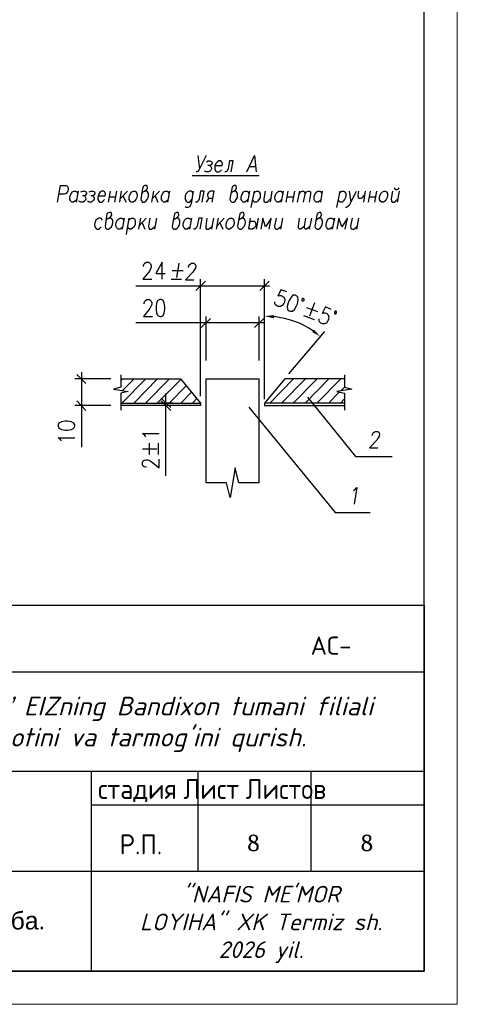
# Model space of a CAD drawing. Header units: millimetres. Extents: x -2765404 to 11272, y -239948 to 1313256.
# Tile 9 of 85: x -86113 to -79543, y -239948 to -225160. Entities that reach past the tile are written whole.
import ezdxf

# ---------------------------------------------------------------- set-up
doc = ezdxf.new("R2010")
doc.units = ezdxf.units.MM
for name, color, linetype in [('PDF _0', 7, 'Continuous'), ('PDF _00', 7, 'Continuous'), ('PDF _VPORTS', 7, 'Continuous'), ('PDF _Текст', 7, 'Continuous'), ('PDF _Формат', 7, 'Continuous'), ('PDF _ЭМ', 7, 'Continuous')]:
    doc.layers.add(name, color=color, linetype=linetype)
doc.styles.add('PDF Arial', font='arial.ttf')
doc.styles.add('PDF Cambria', font='Cambria.ttf')
doc.styles.add('PDF ISOCPEUR', font='isocpeur.ttf')
doc.styles.add('Standard 1', font='isocpeur.ttf', dxfattribs={"height": 300})
doc.styles.add('V@ler@Live', font='isocpeui.ttf')

msp = doc.modelspace()

# ---------------------------------------------------------------- linework, layer by layer
at = {"layer": 'PDF _0', "lineweight": 25}
for points in [[(-83315.5, -227197.6), (-83411.1, -227398.4), (-83425.5, -227422.3), (-83435, -227436.6), (-83454.2, -227446.2), (-83463.7, -227446.2)], [(-83439.8, -227197.6), (-83411.1, -227398.4)], [(-83310.7, -227293.2), (-83282.1, -227278.9), (-83258.2, -227278.9), (-83229.5, -227293.2), (-83224.7, -227317.1), (-83239, -227341), (-83258.2, -227350.6), (-83286.8, -227350.6)], [(-83181.7, -227350.6), (-83071.7, -227350.6), (-83066.9, -227326.7), (-83071.7, -227302.8), (-83081.3, -227293.2), (-83095.6, -227278.9), (-83124.3, -227278.9), (-83143.4, -227293.2), (-83162.5, -227317.1), (-83181.7, -227350.6), (-83181.7, -227374.5), (-83181.7, -227412.7), (-83167.3, -227436.6), (-83153, -227446.2), (-83124.3, -227446.2), (-83105.2, -227436.6), (-83081.3, -227412.7)], [(-82937.8, -227446.2), (-82909.2, -227278.9), (-82961.7, -227278.9), (-82980.9, -227398.4), (-83000, -227436.6), (-83019.1, -227446.2), (-83033.5, -227446.2)], [(-82703.6, -227446.2), (-82588.8, -227197.6), (-82564.9, -227446.2)], [(-83258.2, -227350.6), (-83243.8, -227364.9), (-83239, -227374.5), (-83234.3, -227398.4), (-83243.8, -227422.3), (-83258.2, -227436.6), (-83277.3, -227446.2), (-83310.7, -227446.2), (-83339.4, -227436.6)], [(-82665.3, -227364.9), (-82574.5, -227364.9)], [(-83525.9, -227498.8), (-82588.8, -227498.8)], [(-83506.8, -227498.8), (-82517.1, -227498.8)], [(-85543.4, -227900.4), (-85500.4, -227651.8), (-85419.1, -227651.8), (-85395.2, -227661.3), (-85390.4, -227675.7), (-85385.6, -227699.6), (-85390.4, -227733.1), (-85404.8, -227757), (-85414.3, -227771.3), (-85443, -227780.9), (-85524.3, -227780.9)], [(-85261.3, -227862.1), (-85285.2, -227886), (-85304.4, -227900.4), (-85328.3, -227900.4), (-85347.4, -227886), (-85352.2, -227876.5), (-85361.7, -227862.1), (-85361.7, -227828.7), (-85357, -227804.8), (-85342.6, -227771.3), (-85318.7, -227747.4), (-85299.6, -227733.1), (-85275.7, -227733.1), (-85256.6, -227747.4), (-85242.2, -227771.3)], [(-85237.4, -227733.1), (-85266.1, -227900.4)], [(-85194.4, -227747.4), (-85165.7, -227733.1), (-85141.8, -227733.1), (-85113.1, -227747.4), (-85108.4, -227771.3), (-85122.7, -227795.2), (-85141.8, -227804.8), (-85170.5, -227804.8)], [(-85070.1, -227747.4), (-85041.4, -227733.1), (-85012.7, -227733.1), (-84988.8, -227747.4), (-84984.1, -227771.3), (-84998.4, -227795.2), (-85017.5, -227804.8), (-85046.2, -227804.8)], [(-84936.2, -227804.8), (-84831.1, -227804.8), (-84826.3, -227780.9), (-84831.1, -227757), (-84840.6, -227747.4), (-84855, -227733.1), (-84878.9, -227733.1), (-84902.8, -227747.4), (-84921.9, -227771.3), (-84936.2, -227804.8), (-84941, -227828.7), (-84941, -227862.1), (-84926.7, -227886), (-84912.3, -227900.4), (-84883.7, -227900.4), (-84864.5, -227886), (-84840.6, -227862.1)], [(-84754.6, -227733.1), (-84783.3, -227900.4)], [(-84659, -227733.1), (-84687.6, -227900.4)], [(-84587.2, -227733.1), (-84615.9, -227900.4)], [(-84496.4, -227733.1), (-84606.4, -227852.6)], [(-84281.3, -227771.3), (-84257.4, -227747.4), (-84238.2, -227733.1), (-84204.8, -227709.2), (-84195.2, -227685.2), (-84200, -227661.3), (-84204.8, -227651.8), (-84233.5, -227651.8), (-84252.6, -227661.3), (-84262.1, -227675.7), (-84295.6, -227852.6), (-84290.8, -227876.5), (-84281.3, -227886), (-84266.9, -227900.4), (-84243, -227900.4), (-84219.1, -227886), (-84200, -227862.1), (-84185.6, -227828.7), (-84180.9, -227804.8), (-84180.9, -227771.3), (-84195.2, -227747.4), (-84209.6, -227733.1), (-84238.2, -227733.1)], [(-84104.4, -227733.1), (-84133.1, -227900.4)], [(-84013.5, -227733.1), (-84123.5, -227852.6)], [(-83884.5, -227862.1), (-83908.4, -227886), (-83927.5, -227900.4), (-83956.2, -227900.4), (-83970.5, -227886), (-83975.3, -227876.5), (-83984.8, -227862.1), (-83984.8, -227828.7), (-83984.8, -227804.8), (-83965.7, -227771.3), (-83946.6, -227747.4), (-83927.5, -227733.1), (-83898.8, -227733.1), (-83884.5, -227747.4), (-83870.1, -227771.3)], [(-83865.3, -227733.1), (-83894, -227900.4)], [(-83511.5, -227771.3), (-83521.1, -227757), (-83525.9, -227747.4), (-83540.2, -227733.1), (-83568.9, -227733.1), (-83588, -227747.4), (-83611.9, -227771.3), (-83626.3, -227804.8), (-83631.1, -227828.7), (-83626.3, -227862.1), (-83611.9, -227886), (-83597.6, -227900.4), (-83568.9, -227900.4), (-83549.8, -227886), (-83530.7, -227862.1)], [(-83506.8, -227733.1), (-83540.2, -227924.3), (-83554.6, -227957.8), (-83564.1, -227972.1), (-83588, -227981.7), (-83611.9, -227981.7), (-83626.3, -227972.1)], [(-83372.9, -227900.4), (-83344.2, -227733.1), (-83396.8, -227733.1), (-83420.7, -227852.6), (-83435, -227886), (-83454.2, -227900.4), (-83473.3, -227900.4)], [(-83224.7, -227900.4), (-83191.2, -227733.1), (-83248.6, -227733.1), (-83267.7, -227747.4), (-83277.3, -227757), (-83291.6, -227780.9), (-83291.6, -227795.2), (-83286.8, -227819.1), (-83282.1, -227828.7), (-83267.7, -227838.2), (-83210.3, -227838.2)], [(-82942.6, -227771.3), (-82918.7, -227747.4), (-82899.6, -227733.1), (-82866.1, -227709.2), (-82856.6, -227685.2), (-82861.3, -227661.3), (-82866.1, -227651.8), (-82894.8, -227651.8), (-82913.9, -227661.3), (-82923.5, -227675.7), (-82957, -227852.6), (-82952.2, -227876.5), (-82942.6, -227886), (-82928.3, -227900.4), (-82899.6, -227900.4), (-82880.5, -227886), (-82861.3, -227862.1), (-82842.2, -227828.7), (-82842.2, -227804.8), (-82842.2, -227771.3), (-82856.6, -227747.4), (-82870.9, -227733.1), (-82899.6, -227733.1)], [(-82689.2, -227862.1), (-82713.1, -227886), (-82732.3, -227900.4), (-82756.2, -227900.4), (-82775.3, -227886), (-82780.1, -227876.5), (-82789.6, -227862.1), (-82789.6, -227828.7), (-82784.8, -227804.8), (-82770.5, -227771.3), (-82751.4, -227747.4), (-82727.5, -227733.1), (-82703.6, -227733.1), (-82684.5, -227747.4), (-82674.9, -227771.3)], [(-82665.3, -227733.1), (-82694, -227900.4)], [(-82593.6, -227733.1), (-82641.4, -227981.7)], [(-82603.2, -227771.3), (-82579.3, -227747.4), (-82560.1, -227733.1), (-82531.5, -227733.1), (-82517.1, -227747.4), (-82502.8, -227771.3), (-82502.8, -227804.8), (-82502.8, -227828.7), (-82521.9, -227862.1), (-82541, -227886), (-82560.1, -227900.4), (-82588.8, -227900.4), (-82603.2, -227886), (-82617.5, -227862.1)], [(-82426.3, -227733.1), (-82445.4, -227852.6), (-82445.4, -227886), (-82426.3, -227900.4), (-82402.4, -227900.4), (-82383.3, -227886), (-82349.8, -227852.6)], [(-82325.9, -227733.1), (-82354.6, -227900.4)], [(-82182.5, -227862.1), (-82201.6, -227886), (-82220.7, -227900.4), (-82249.4, -227900.4), (-82263.7, -227886), (-82273.3, -227876.5), (-82278.1, -227862.1), (-82282.9, -227828.7), (-82278.1, -227804.8), (-82263.7, -227771.3), (-82239.8, -227747.4), (-82220.7, -227733.1), (-82192, -227733.1), (-82177.7, -227747.4), (-82163.3, -227771.3)], [(-82158.6, -227733.1), (-82187.2, -227900.4)], [(-82086.8, -227733.1), (-82115.5, -227900.4)], [(-81986.4, -227733.1), (-82015.1, -227900.4)], [(-81914.7, -227733.1), (-81948.2, -227900.4)], [(-81924.3, -227780.9), (-81890.8, -227747.4), (-81871.7, -227733.1), (-81852.6, -227733.1), (-81838.2, -227747.4), (-81833.5, -227780.9), (-81857.4, -227900.4)], [(-81833.5, -227780.9), (-81804.8, -227747.4), (-81780.9, -227733.1), (-81766.5, -227733.1), (-81747.4, -227747.4), (-81747.4, -227780.9), (-81766.5, -227900.4)], [(-81589.6, -227862.1), (-81613.5, -227886), (-81632.7, -227900.4), (-81661.3, -227900.4), (-81675.7, -227886), (-81685.2, -227876.5), (-81690, -227862.1), (-81690, -227828.7), (-81690, -227804.8), (-81670.9, -227771.3), (-81651.8, -227747.4), (-81632.7, -227733.1), (-81604, -227733.1), (-81589.6, -227747.4), (-81575.3, -227771.3)], [(-81570.5, -227733.1), (-81599.2, -227900.4)], [(-81307.6, -227733.1), (-81355.4, -227981.7)], [(-81317.1, -227771.3), (-81293.2, -227747.4), (-81274.1, -227733.1), (-81245.4, -227733.1), (-81231.1, -227747.4), (-81216.7, -227771.3), (-81216.7, -227804.8), (-81221.5, -227828.7), (-81235.8, -227862.1), (-81255, -227886), (-81274.1, -227900.4), (-81302.8, -227900.4), (-81317.1, -227886), (-81331.5, -227862.1)], [(-81168.9, -227733.1), (-81140.2, -227900.4), (-81059, -227733.1)], [(-81025.5, -227733.1), (-81035, -227795.2), (-81030.3, -227828.7), (-81015.9, -227838.2), (-80987.2, -227838.2), (-80968.1, -227828.7), (-80934.6, -227795.2)], [(-80925.1, -227733.1), (-80953.8, -227900.4)], [(-80853.4, -227733.1), (-80882.1, -227900.4)], [(-80757.8, -227733.1), (-80786.4, -227900.4)], [(-80513.9, -227733.1), (-80537.8, -227852.6), (-80533.1, -227886), (-80518.7, -227900.4), (-80490, -227900.4), (-80470.9, -227886), (-80437.4, -227852.6)], [(-80490, -227685.2), (-80480.5, -227699.6), (-80466.1, -227709.2), (-80447, -227709.2), (-80427.9, -227699.6), (-80418.3, -227685.2)], [(-80418.3, -227733.1), (-80447, -227900.4)], [(-85141.8, -227804.8), (-85127.5, -227819.1), (-85122.7, -227828.7), (-85117.9, -227852.6), (-85127.5, -227876.5), (-85141.8, -227886), (-85160.9, -227900.4), (-85194.4, -227900.4), (-85223.1, -227886)], [(-85017.5, -227804.8), (-85003.2, -227819.1), (-84993.6, -227828.7), (-84993.6, -227852.6), (-85003.2, -227876.5), (-85017.5, -227886), (-85036.6, -227900.4), (-85070.1, -227900.4), (-85094, -227886)], [(-84768.9, -227819.1), (-84673.3, -227819.1)], [(-84563.3, -227804.8), (-84515.5, -227900.4)], [(-84080.5, -227804.8), (-84037.4, -227900.4)], [(-83310.7, -227900.4), (-83267.7, -227838.2)], [(-82101.2, -227819.1), (-82000.8, -227819.1)], [(-80867.7, -227819.1), (-80772.1, -227819.1)], [(-81140.2, -227900.4), (-81168.9, -227948.2), (-81192.8, -227972.1), (-81211.9, -227981.7), (-81221.5, -227981.7)], [(-84869.3, -228172.9), (-84883.7, -228149), (-84898, -228139.4), (-84926.7, -228139.4), (-84945.8, -228149), (-84969.7, -228172.9), (-84984.1, -228211.1), (-84988.8, -228235), (-84984.1, -228268.5), (-84969.7, -228292.4), (-84955.4, -228306.8), (-84931.5, -228306.8), (-84907.6, -228292.4), (-84888.4, -228268.5)], [(-84816.7, -228172.9), (-84792.8, -228149), (-84773.7, -228139.4), (-84745, -228115.5), (-84730.7, -228091.6), (-84735.4, -228067.7), (-84740.2, -228053.4), (-84768.9, -228053.4), (-84788, -228067.7), (-84802.4, -228077.3), (-84831.1, -228259), (-84826.3, -228282.9), (-84821.5, -228292.4), (-84802.4, -228306.8), (-84778.5, -228306.8), (-84759.4, -228292.4), (-84735.4, -228268.5), (-84721.1, -228235), (-84716.3, -228211.1), (-84716.3, -228172.9), (-84730.7, -228149), (-84749.8, -228139.4), (-84773.7, -228139.4)], [(-84568.1, -228268.5), (-84587.2, -228292.4), (-84606.4, -228306.8), (-84635, -228306.8), (-84649.4, -228292.4), (-84659, -228282.9), (-84663.7, -228268.5), (-84668.5, -228235), (-84663.7, -228211.1), (-84649.4, -228172.9), (-84625.5, -228149), (-84606.4, -228139.4), (-84577.7, -228139.4), (-84563.3, -228149), (-84549, -228172.9)], [(-84544.2, -228139.4), (-84572.9, -228306.8)], [(-84472.5, -228139.4), (-84515.5, -228388)], [(-84477.3, -228172.9), (-84453.4, -228149), (-84434.3, -228139.4), (-84410.3, -228139.4), (-84391.2, -228149), (-84381.7, -228172.9), (-84376.9, -228211.1), (-84381.7, -228235), (-84396, -228268.5), (-84419.9, -228292.4), (-84439, -228306.8), (-84462.9, -228306.8), (-84482.1, -228292.4), (-84496.4, -228268.5)], [(-84300.4, -228139.4), (-84329.1, -228306.8)], [(-84214.3, -228139.4), (-84324.3, -228259)], [(-84157, -228139.4), (-84180.9, -228259), (-84176.1, -228292.4), (-84161.7, -228306.8), (-84133.1, -228306.8), (-84113.9, -228292.4), (-84080.5, -228259)], [(-84061.3, -228139.4), (-84090, -228306.8)], [(-83808, -228172.9), (-83784.1, -228149), (-83764.9, -228139.4), (-83736.2, -228115.5), (-83721.9, -228091.6), (-83726.7, -228067.7), (-83731.5, -228053.4), (-83760.1, -228053.4), (-83779.3, -228067.7), (-83788.8, -228077.3), (-83822.3, -228259), (-83817.5, -228282.9), (-83812.7, -228292.4), (-83793.6, -228306.8), (-83769.7, -228306.8), (-83750.6, -228292.4), (-83726.7, -228268.5), (-83712.3, -228235), (-83707.6, -228211.1), (-83707.6, -228172.9), (-83721.9, -228149), (-83741, -228139.4), (-83764.9, -228139.4)], [(-83554.6, -228268.5), (-83578.5, -228292.4), (-83597.6, -228306.8), (-83626.3, -228306.8), (-83640.6, -228292.4), (-83650.2, -228282.9), (-83655, -228268.5), (-83659.7, -228235), (-83655, -228211.1), (-83640.6, -228172.9), (-83616.7, -228149), (-83597.6, -228139.4), (-83568.9, -228139.4), (-83554.6, -228149), (-83540.2, -228172.9)], [(-83535.4, -228139.4), (-83564.1, -228306.8)], [(-83401.6, -228306.8), (-83372.9, -228139.4), (-83425.5, -228139.4), (-83449.4, -228259), (-83463.7, -228292.4), (-83482.9, -228306.8), (-83502, -228306.8)], [(-83301.2, -228139.4), (-83320.3, -228259), (-83320.3, -228292.4), (-83306, -228306.8), (-83277.3, -228306.8), (-83258.2, -228292.4), (-83224.7, -228259)], [(-83205.6, -228139.4), (-83234.3, -228306.8)], [(-83133.9, -228139.4), (-83162.5, -228306.8)], [(-83043, -228139.4), (-83153, -228259)], [(-82827.9, -228172.9), (-82804, -228149), (-82784.8, -228139.4), (-82751.4, -228115.5), (-82741.8, -228091.6), (-82746.6, -228067.7), (-82751.4, -228053.4), (-82780.1, -228053.4), (-82799.2, -228067.7), (-82808.8, -228077.3), (-82842.2, -228259), (-82837.4, -228282.9), (-82827.9, -228292.4), (-82813.5, -228306.8), (-82784.8, -228306.8), (-82765.7, -228292.4), (-82746.6, -228268.5), (-82727.5, -228235), (-82722.7, -228211.1), (-82727.5, -228172.9), (-82741.8, -228149), (-82756.2, -228139.4), (-82784.8, -228139.4)], [(-82651, -228139.4), (-82679.7, -228306.8)], [(-82531.5, -228139.4), (-82564.9, -228306.8)], [(-82368.9, -228306.8), (-82335.4, -228139.4), (-82421.5, -228268.5), (-82464.5, -228139.4), (-82493.2, -228306.8)], [(-82263.7, -228139.4), (-82287.6, -228259), (-82282.9, -228292.4), (-82268.5, -228306.8), (-82239.8, -228306.8), (-82220.7, -228292.4), (-82187.2, -228259)], [(-82168.1, -228139.4), (-82196.8, -228306.8)], [(-81838.2, -228259), (-81871.7, -228292.4), (-81895.6, -228306.8), (-81909.9, -228306.8), (-81929.1, -228292.4), (-81929.1, -228259), (-81909.9, -228139.4)], [(-81752.2, -228259), (-81785.6, -228292.4), (-81804.8, -228306.8), (-81823.9, -228306.8), (-81838.2, -228292.4), (-81838.2, -228259), (-81819.1, -228139.4)], [(-81761.7, -228306.8), (-81728.3, -228139.4)], [(-81666.1, -228172.9), (-81642.2, -228149), (-81623.1, -228139.4), (-81594.4, -228115.5), (-81580.1, -228091.6), (-81584.8, -228067.7), (-81589.6, -228053.4), (-81618.3, -228053.4), (-81637.4, -228067.7), (-81647, -228077.3), (-81680.5, -228259), (-81675.7, -228282.9), (-81666.1, -228292.4), (-81651.8, -228306.8), (-81627.9, -228306.8), (-81604, -228292.4), (-81584.8, -228268.5), (-81570.5, -228235), (-81565.7, -228211.1), (-81565.7, -228172.9), (-81580.1, -228149), (-81594.4, -228139.4), (-81623.1, -228139.4)], [(-81412.7, -228268.5), (-81436.6, -228292.4), (-81455.8, -228306.8), (-81484.5, -228306.8), (-81498.8, -228292.4), (-81503.6, -228282.9), (-81513.1, -228268.5), (-81513.1, -228235), (-81508.4, -228211.1), (-81494, -228172.9), (-81474.9, -228149), (-81455.8, -228139.4), (-81427.1, -228139.4), (-81412.7, -228149), (-81398.4, -228172.9)], [(-81388.8, -228139.4), (-81422.3, -228306.8)], [(-81226.3, -228306.8), (-81192.8, -228139.4), (-81278.9, -228268.5), (-81321.9, -228139.4), (-81350.6, -228306.8)], [(-81121.1, -228139.4), (-81145, -228259), (-81140.2, -228292.4), (-81125.9, -228306.8), (-81097.2, -228306.8), (-81078.1, -228292.4), (-81044.6, -228259)], [(-81025.5, -228139.4), (-81054.2, -228306.8)], [(-84276.5, -228211.1), (-84233.5, -228306.8)], [(-83109.9, -228211.1), (-83062.1, -228306.8)], [(-82660.5, -228211.1), (-82651, -228196.8), (-82631.9, -228187.2), (-82603.2, -228187.2), (-82593.6, -228187.2), (-82579.3, -228196.8), (-82574.5, -228211.1), (-82569.7, -228235), (-82574.5, -228259), (-82584.1, -228282.9), (-82598.4, -228292.4), (-82617.5, -228306.8), (-82651, -228306.8), (-82670.1, -228292.4), (-82674.9, -228282.9)], [(-84252.6, -228866.1), (-84252.6, -228851.8), (-84243, -228827.9), (-84233.5, -228818.3), (-84214.3, -228804), (-84176.1, -228804), (-84157, -228818.3), (-84147.4, -228827.9), (-84137.8, -228851.8), (-84137.8, -228875.7), (-84147.4, -228899.6), (-84166.5, -228937.8), (-84262.1, -229057.4), (-84128.3, -229057.4)], [(-83975.3, -229057.4), (-83975.3, -228804), (-84070.9, -228971.3), (-83927.5, -228971.3)], [(-83721.9, -228818.3), (-83760.1, -229033.5)], [(-83578.5, -228880.5), (-83578.5, -228866.1), (-83564.1, -228842.2), (-83554.6, -228832.7), (-83535.4, -228818.3), (-83497.2, -228818.3), (-83482.9, -228832.7), (-83473.3, -228842.2), (-83468.5, -228866.1), (-83473.3, -228890), (-83487.6, -228913.9), (-83511.5, -228952.2), (-83621.5, -229066.9), (-83497.2, -229066.9)], [(-83841.4, -229057.4), (-83683.7, -229057.4)], [(-83822.3, -228928.3), (-83659.7, -228928.3)], [(-83396.8, -230816.7), (-83396.8, -229057.4)], [(-82435.8, -230859.7), (-82435.8, -229057.4)], [(-84367.3, -229157.8), (-82364.1, -229157.8)], [(-83325.1, -229086), (-83468.5, -229224.7)], [(-82507.6, -229224.7), (-82368.9, -229086)], [(-84243, -229425.5), (-84243, -229411.1), (-84233.5, -229387.2), (-84223.9, -229377.7), (-84204.8, -229363.3), (-84166.5, -229363.3), (-84147.4, -229377.7), (-84137.8, -229387.2), (-84128.3, -229411.1), (-84128.3, -229435), (-84137.8, -229459), (-84157, -229497.2), (-84252.6, -229616.7), (-84118.7, -229616.7)], [(-83248.6, -229645.4), (-83387.2, -229784.1)], [(-83315.5, -230276.5), (-83315.5, -229616.7)], [(-82588.8, -229784.1), (-82445.4, -229645.4)], [(-82517.1, -230276.5), (-82517.1, -229616.7)], [(-83315.5, -229712.3), (-84367.3, -229712.3)], [(-82450.2, -229712.3), (-83415.9, -229712.3)], [(-85117.9, -230625.5), (-85256.6, -230486.8)], [(-85184.8, -230453.4), (-85184.8, -230955.4), (-85184.8, -231581.7)], [(-84745, -230553.8), (-85285.2, -230553.8)], [(-84596.8, -230582.5), (-84572.9, -230553.8)], [(-84577.7, -230917.1), (-84219.1, -230553.8)], [(-84568.1, -230730.7), (-84396, -230553.8)], [(-84400.8, -230917.1), (-84042.2, -230553.8)], [(-84223.9, -230917.1), (-83865.3, -230553.8)], [(-84047, -230917.1), (-83693.2, -230563.3)], [(-83870.1, -230917.1), (-83611.9, -230659)], [(-82517.1, -232117.1), (-82517.1, -230553.8)], [(-82359.4, -230917.1), (-82000.8, -230553.8)], [(-82182.5, -230917.1), (-81823.9, -230553.8)], [(-82005.6, -230917.1), (-81647, -230553.8)], [(-81828.7, -230917.1), (-81470.1, -230553.8)], [(-81651.8, -230917.1), (-81293.2, -230553.8)], [(-81293.2, -230735.4), (-81235.8, -230678.1)], [(-83989.6, -230845.4), (-83846.2, -230984.1)], [(-83917.9, -232011.9), (-83917.9, -230955.4), (-83917.9, -230917.1), (-83917.9, -230773.7)], [(-83693.2, -230917.1), (-83535.4, -230754.6)], [(-81474.9, -230917.1), (-81312.3, -230749.8)], [(-84745, -230955.4), (-85285.2, -230955.4)], [(-85256.6, -230883.7), (-85117.9, -231027.1)], [(-83808, -230917.1), (-84018.3, -230917.1)], [(-83808, -230955.4), (-84018.3, -230955.4)], [(-83846.2, -231027.1), (-83989.6, -230883.7)], [(-83516.3, -230917.1), (-83454.2, -230850.2)], [(-81298, -230917.1), (-81235.8, -230855)], [(-85486, -231486), (-85500.4, -231466.9), (-85533.9, -231438.2), (-85285.2, -231438.2)], [(-84219.1, -231423.9), (-84233.5, -231404.8), (-84266.9, -231376.1), (-84018.3, -231376.1)], [(-80819.9, -231404.8), (-80815.1, -231390.4), (-80805.6, -231366.5), (-80791.2, -231357), (-80772.1, -231342.6), (-80738.6, -231342.6), (-80719.5, -231357), (-80714.7, -231366.5), (-80709.9, -231390.4), (-80714.7, -231414.3), (-80729.1, -231438.2), (-80753, -231476.5), (-80862.9, -231591.2), (-80738.6, -231591.2)], [(-84161.7, -231691.6), (-84161.7, -231519.5)], [(-84027.9, -231691.6), (-84027.9, -231519.5)], [(-84266.9, -231605.6), (-84051.8, -231605.6)], [(-84209.6, -231882.9), (-84219.1, -231882.9), (-84243, -231873.3), (-84257.4, -231863.7), (-84266.9, -231844.6), (-84266.9, -231806.4), (-84257.4, -231787.2), (-84243, -231777.7), (-84219.1, -231768.1), (-84195.2, -231768.1), (-84171.3, -231777.7), (-84137.8, -231796.8), (-84018.3, -231892.4), (-84018.3, -231758.6)], [(-81102, -232231.9), (-81082.9, -232222.3), (-81049.4, -232184.1), (-81092.4, -232437.4)], [(-98542.6, -234952.2), (-80040.6, -234952.2)], [(-98542.6, -236448.6), (-80040.6, -236448.6)], [(-85041.4, -236448.6), (-85041.4, -239451)], [(-83439.8, -236448.6), (-83439.8, -237949.8)], [(-81742.6, -236448.6), (-81742.6, -237949.8)], [(-85041.4, -236950.6), (-80040.6, -236950.6)], [(-98542.6, -237949.8), (-80040.6, -237949.8)]]:
    msp.add_lwpolyline(points, dxfattribs=at)
for points in [[(-84405.6, -227733.1), (-84381.7, -227733.1), (-84367.3, -227747.4), (-84353, -227771.3), (-84348.2, -227804.8), (-84353, -227828.7), (-84367.3, -227862.1), (-84391.2, -227886), (-84410.3, -227900.4), (-84439, -227900.4), (-84453.4, -227886), (-84467.7, -227862.1), (-84467.7, -227828.7), (-84462.9, -227804.8), (-84448.6, -227771.3), (-84429.5, -227747.4)], [(-80647.8, -227733.1), (-80623.9, -227733.1), (-80604.8, -227747.4), (-80590.4, -227771.3), (-80590.4, -227804.8), (-80595.2, -227828.7), (-80609.5, -227862.1), (-80633.5, -227886), (-80652.6, -227900.4), (-80676.5, -227900.4), (-80695.6, -227886), (-80709.9, -227862.1), (-80709.9, -227828.7), (-80705.2, -227804.8), (-80690.8, -227771.3), (-80666.9, -227747.4)], [(-82952.2, -228139.4), (-82928.3, -228139.4), (-82909.2, -228149), (-82899.6, -228172.9), (-82894.8, -228211.1), (-82899.6, -228235), (-82913.9, -228268.5), (-82937.8, -228292.4), (-82957, -228306.8), (-82980.9, -228306.8), (-83000, -228292.4), (-83014.3, -228268.5), (-83014.3, -228235), (-83009.6, -228211.1), (-82995.2, -228172.9), (-82971.3, -228149)], [(-84008.8, -229363.3), (-84037.4, -229377.7), (-84056.6, -229411.1), (-84066.1, -229473.3), (-84066.1, -229506.8), (-84056.6, -229568.9), (-84037.4, -229602.4), (-84008.8, -229616.7), (-83989.6, -229616.7), (-83960.9, -229602.4), (-83941.8, -229568.9), (-83932.3, -229506.8), (-83932.3, -229473.3), (-83941.8, -229411.1), (-83960.9, -229377.7), (-83989.6, -229363.3)], [(-85533.9, -231266.1), (-85524.3, -231294.8), (-85486, -231313.9), (-85428.7, -231323.5), (-85395.2, -231323.5), (-85333.1, -231313.9), (-85299.6, -231294.8), (-85285.2, -231266.1), (-85285.2, -231247), (-85299.6, -231218.3), (-85333.1, -231199.2), (-85395.2, -231189.6), (-85428.7, -231189.6), (-85486, -231199.2), (-85524.3, -231218.3), (-85533.9, -231247)], [(-80040.6, -239451), (-98542.6, -239451), (-98542.6, -233953), (-80040.6, -233953)]]:
    msp.add_lwpolyline(points, close=True, dxfattribs=at)
at = {"layer": 'PDF _00', "lineweight": 25}
for points in [[(-84596.8, -230491.6), (-84596.8, -230678.1), (-84706.8, -230706.8), (-84486.8, -230745), (-84596.8, -230768.9), (-84596.8, -231022.3)], [(-81235.8, -230491.6), (-81235.8, -230678.1), (-81125.9, -230706.8), (-81350.6, -230745), (-81235.8, -230768.9), (-81235.8, -231022.3)], [(-84596.8, -230553.8), (-83698, -230553.8), (-83396.8, -230917.1), (-83396.8, -230955.4), (-84596.8, -230955.4)], [(-82517.1, -232117.1), (-82823.1, -232117.1), (-82880.5, -231892.4), (-82952.2, -232337), (-83009.6, -232117.1), (-83315.5, -232117.1), (-83315.5, -230553.8), (-82517.1, -230553.8)], [(-81235.8, -230553.8), (-82134.6, -230553.8), (-82435.8, -230917.1), (-82435.8, -230955.4), (-81235.8, -230955.4)], [(-81790.4, -230831.1), (-81073.3, -231720.3), (-80523.5, -231720.3)], [(-84596.8, -230917.1), (-83396.8, -230917.1)], [(-82674.9, -230979.3), (-81374.5, -232561.7), (-80853.4, -232561.7)], [(-81235.8, -230917.1), (-82435.8, -230917.1)]]:
    msp.add_lwpolyline(points, dxfattribs=at)
at = {"layer": 'PDF _VPORTS', "lineweight": 25}
for points in [[(-82101.2, -229248.6), (-82192, -229215.1), (-82239.8, -229310.7), (-82225.5, -229301.2), (-82192, -229301.2), (-82168.1, -229310.7), (-82144.2, -229334.6), (-82134.6, -229363.3), (-82139.4, -229401.6), (-82149, -229420.7), (-82172.9, -229454.2), (-82196.8, -229468.5), (-82230.3, -229468.5), (-82254.2, -229459), (-82278.1, -229435), (-82282.9, -229420.7), (-82282.9, -229396.8)], [(-81804.8, -229482.9), (-81642.2, -229545)], [(-81685.2, -229411.1), (-81761.7, -229611.9)], [(-81436.6, -229511.5), (-81522.7, -229473.3), (-81570.5, -229573.7), (-81560.9, -229564.1), (-81527.5, -229564.1), (-81503.6, -229573.7), (-81479.7, -229592.8), (-81470.1, -229626.3), (-81474.9, -229659.7), (-81484.5, -229683.7), (-81503.6, -229712.3), (-81532.3, -229726.7), (-81560.9, -229726.7), (-81589.6, -229717.1), (-81613.5, -229698), (-81618.3, -229683.7), (-81618.3, -229655)], [(-81852.6, -229602.4), (-81690, -229664.5)], [(-82072.5, -230477.3), (-81532.3, -229841.4)]]:
    msp.add_lwpolyline(points, dxfattribs=at)
msp.add_lwpolyline([(-81976.9, -229296.4), (-82010.3, -229296.4), (-82039, -229325.1), (-82067.7, -229377.7), (-82082.1, -229411.1), (-82096.4, -229468.5), (-82091.6, -229511.5), (-82067.7, -229530.7), (-82048.6, -229535.4), (-82019.9, -229535.4), (-81986.4, -229511.5), (-81957.8, -229459), (-81943.4, -229425.5), (-81933.9, -229368.1), (-81938.6, -229325.1), (-81957.8, -229306)], close=True, dxfattribs=at)
msp.add_arc((-82433.5, -230914.7), 1302.8, 56.10708, 83.8421, dxfattribs=at)
for points in [[(-81875.3, -229359.6), (-81879.7, -229370.7), (-81876.2, -229382.4), (-81867.6, -229385.8)], [(-81851.9, -229345.7), (-81860.5, -229342.3), (-81871, -229348.6), (-81875.3, -229359.6)], [(-81844.2, -229371.8), (-81839.8, -229360.8), (-81843.3, -229349.1), (-81851.9, -229345.7)], [(-81867.6, -229385.8), (-81859, -229389.1), (-81848.5, -229382.9), (-81844.2, -229371.8)], [(-81387.7, -229550.9), (-81392, -229561.9), (-81388.5, -229573.6), (-81379.9, -229577)], [(-81364.3, -229536.9), (-81372.9, -229533.6), (-81383.4, -229539.8), (-81387.7, -229550.9)], [(-81379.9, -229577), (-81371.3, -229580.4), (-81360.8, -229574.1), (-81356.5, -229563.1)], [(-81356.5, -229563.1), (-81352.2, -229552), (-81355.7, -229540.3), (-81364.3, -229536.9)]]:
    msp.add_open_spline(points, degree=3, dxfattribs=at)
at = {"layer": 'PDF _VPORTS', "transparency": 33554559}
for points in [[(-82297.2, -229645.4), (-82297.2, -229597.6), (-82435.8, -229611.9)], [(-81694.8, -229817.5), (-81723.5, -229851), (-81599.2, -229917.9)]]:
    msp.add_solid(points, dxfattribs=at)
at = {"layer": 'PDF _Формат', "lineweight": 30}
msp.add_lwpolyline([(-98542.6, -239451), (-98542.6, -233953), (-80040.6, -233953)], dxfattribs=at)
at = {"layer": 'PDF _ЭМ', "lineweight": 20}
msp.add_lwpolyline([(-121538.6, -239948.2), (-121538.6, -210254.2), (-79543.4, -210254.2), (-79543.4, -239948.2), (-121538.6, -239948.2), (-121538.6, -210254.2)], dxfattribs=at)
at = {"layer": 'PDF _ЭМ', "lineweight": 30}
msp.add_lwpolyline([(-119540.2, -230950.6), (-120740.2, -230950.6), (-120740.2, -239451), (-119540.2, -239451), (-80040.6, -239451), (-80040.6, -210751.4), (-119540.2, -210751.4), (-119540.2, -239451)], dxfattribs=at)

# ---------------------------------------------------------------- texts
at = {"ltscale": 100, "attachment_point": 5}
for s, insert, char_height, width, style in [('{\\fISOCPEUR|b0|i1|c204|p34;Surxondaryo viloyati “Termiz” EIZning Bandixon tumani filiali uchun oqava suvi inshootini va tarmog’ini qurish.}', (-86074.1, -235744.6), 280, 11128.165, 'Standard 1'), ('"NAFIS ME\'MOR LOYIHA" XK Termiz sh. 2026 yil.', (-82489.3, -238748.7), 250, 3658.6, 'V@ler@Live')]:
    msp.add_mtext(s, dxfattribs=dict(at, insert=insert, char_height=char_height, width=width, style=style))
at = {"layer": 'PDF _Текст', "attachment_point": 7}
for s, insert, char_height, style in [('АС-', (-81744.9, -234698), 272.72, 'PDF ISOCPEUR'), ('стадия Лист Листов', (-84936.2, -236911.9), 299.986, 'PDF Cambria'), ('{\\fArial|b0|i0|c204|p34;К}НС-1 (разм.2.0х2.0х5.0h).', (-90898, -237442.3), 296.837, 'PDF ISOCPEUR'), ('Р.П.', (-84611.1, -237695.9), 299.99, 'PDF Cambria'), ('8', (-82694, -237651.4), 250, 'PDF Cambria'), ('8', (-80992, -237651.4), 250, 'PDF Cambria'), ('План вентилационные труба.', (-90831.1, -238904.5), 265.771, 'PDF Arial')]:
    msp.add_mtext(s, dxfattribs=dict(at, insert=insert, char_height=char_height, style=style))

doc.saveas('drawing.dxf')
